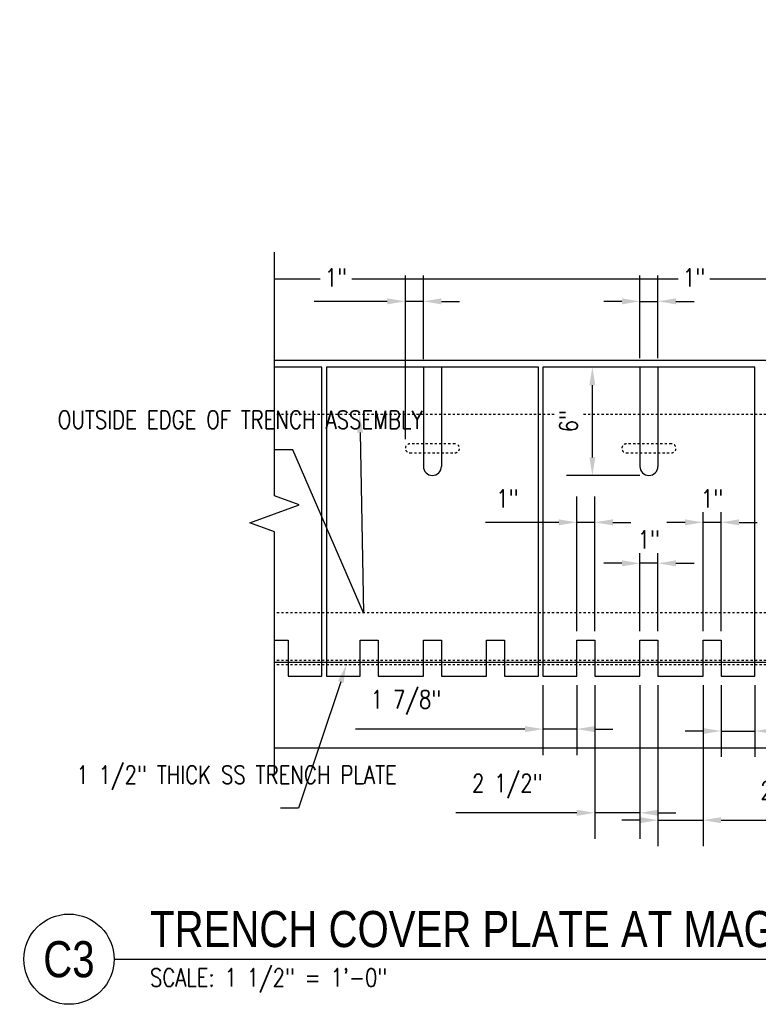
# Model space of a CAD drawing. Header units: inches. Extents: x -53 to 872, y 66 to 205.
# Tile 12 of 29: x 368 to 409, y 66 to 120. Entities that reach past the tile are written whole.
import ezdxf
from ezdxf import colors
from ezdxf.entities.mleader import LeaderData, LeaderLine
from ezdxf.enums import TextEntityAlignment as Align
from ezdxf.math import Vec2, Vec3

# ---------------------------------------------------------------- set-up
doc = ezdxf.new("R2010")
doc.units = ezdxf.units.IN
doc.header["$MEASUREMENT"] = 0
doc.linetypes.add('Dash', pattern=[0.25, 0.125, -0.125])
for name, color, linetype in [('S-ANNO-DIMS', 1, 'Continuous'), ('S-ANNO-NOTE', 2, 'Continuous'), ('S-ANNO-SYMB', 2, 'Continuous'), ('S-DETL-HDLN', 1, 'Dash'), ('S-DETL-MEDM', 3, 'Continuous'), ('S-DETL-THIN', 1, 'Continuous')]:
    doc.layers.add(name, color=color, linetype=linetype)
doc.styles.add('Annotative', font='romans.shx', dxfattribs={"width": 0.8, "height": 0.125})
doc.styles.add('Arial', font='romans.shx', dxfattribs={"width": 0.8})
doc.styles.add('TITLES', font='swiss.ttf', dxfattribs={"width": 0.8, "height": 0.25})
doc.dimstyles.new('Annotative', dxfattribs={"dimscale": 0, "dimtxt": 0.125, "dimasz": 0.125, "dimexe": 0.18, "dimexo": 0.0625, "dimgap": 0.09, "dimtad": 1, "dimdec": 3, "dimzin": 3, "dimdsep": 46, "dimlunit": 4, "dimtxsty": 'Annotative', "dimcen": 0.09, "dimclrt": 2, "dimazin": 2, "dimtfac": 1, "dimtdec": 3, "dimtmove": 0, "dimatfit": 0, "dimfxl": 1, "dimtfill": 1, "dimfrac": 2, "dimtolj": 1, "dimtzin": 0, "dimarcsym": 0})

# ---------------------------------------------------------------- blocks, each defined once
blk = doc.blocks.new('*D42')
at = {"layer": 'Defpoints', "color": 0, "transparency": 16777216}
for p in [(399.393, 100.841), (402.028, 100.841), (402.528, 94.841)]:
    blk.add_point(p, dxfattribs=at)
at = {"layer": 'S-ANNO-DIMS', "color": 0, "lineweight": -2, "transparency": 16777216}
for p, q in [((401.528, 100.841), (397.953, 100.841)), ((399.393, 95.841), (399.393, 99.841)), ((402.028, 94.841), (397.953, 94.841))]:
    blk.add_line(p, q, dxfattribs=at)
at = {"layer": 'S-ANNO-DIMS', "color": 0, "transparency": 16777216}
for points in [[(399.227, 99.841), (399.56, 99.841), (399.393, 100.841)], [(399.227, 95.841), (399.56, 95.841), (399.393, 94.841)]]:
    blk.add_solid(points, dxfattribs=at)
at = {"layer": 'S-ANNO-DIMS', "color": 2, "lineweight": -3, "transparency": 16777216, "insert": (398.078, 97.841), "char_height": 1, "attachment_point": 5, "rotation": 90, "style": 'Annotative', "bg_fill": 3, "box_fill_scale": 1.25, "bg_fill_color": 256, "bg_fill_true_color": 13158600, "bg_fill_transparency": 0}
blk.add_mtext('\\A1;6"', dxfattribs=at)
blk = doc.blocks.new('*D43')
at = {"layer": 'Defpoints', "color": 0, "transparency": 16777216}
for p in [(403.028, 104.488), (402.028, 100.841), (403.028, 100.841)]:
    blk.add_point(p, dxfattribs=at)
at = {"layer": 'S-ANNO-DIMS', "color": 0, "lineweight": -2, "transparency": 16777216}
for p, q in [((402.028, 101.341), (402.028, 105.928)), ((403.028, 101.341), (403.028, 105.928)), ((401.028, 104.488), (400.028, 104.488)), ((402.028, 104.488), (403.028, 104.488)), ((404.028, 104.488), (405.028, 104.488))]:
    blk.add_line(p, q, dxfattribs=at)
at = {"layer": 'S-ANNO-DIMS', "color": 0, "transparency": 16777216}
for points in [[(401.028, 104.655), (401.028, 104.322), (402.028, 104.488)], [(404.028, 104.655), (404.028, 104.322), (403.028, 104.488)]]:
    blk.add_solid(points, dxfattribs=at)
at = {"layer": 'S-ANNO-DIMS', "color": 2, "lineweight": -3, "transparency": 16777216, "insert": (405.028, 105.804), "char_height": 1, "attachment_point": 5, "style": 'Annotative', "bg_fill": 3, "box_fill_scale": 1.25, "bg_fill_color": 256, "bg_fill_true_color": 13158600, "bg_fill_transparency": 0}
blk.add_mtext('\\A1;1"', dxfattribs=at)
blk = doc.blocks.new('*D44')
at = {"layer": 'Defpoints', "color": 0, "transparency": 16777216}
for p in [(389.028, 104.488), (390.028, 100.793), (389.028, 96.341)]:
    blk.add_point(p, dxfattribs=at)
at = {"layer": 'S-ANNO-DIMS', "color": 0, "lineweight": -2, "transparency": 16777216}
for p, q in [((389.028, 96.841), (389.028, 105.928)), ((390.028, 101.293), (390.028, 105.928)), ((388.028, 104.488), (383.969, 104.488)), ((390.028, 104.488), (389.028, 104.488)), ((391.028, 104.488), (392.028, 104.488))]:
    blk.add_line(p, q, dxfattribs=at)
at = {"layer": 'S-ANNO-DIMS', "color": 0, "transparency": 16777216}
for points in [[(388.028, 104.655), (388.028, 104.322), (389.028, 104.488)], [(391.028, 104.655), (391.028, 104.322), (390.028, 104.488)]]:
    blk.add_solid(points, dxfattribs=at)
at = {"layer": 'S-ANNO-DIMS', "color": 2, "lineweight": -3, "transparency": 16777216, "insert": (385.184, 105.804), "char_height": 1, "attachment_point": 5, "style": 'Annotative', "bg_fill": 3, "box_fill_scale": 1.25, "bg_fill_color": 256, "bg_fill_true_color": 13158600, "bg_fill_transparency": 0}
blk.add_mtext('\\A1;1"', dxfattribs=at)
blk = doc.blocks.new('*D45')
at = {"layer": 'Defpoints', "color": 0, "transparency": 16777216}
for p in [(405.528, 92.241), (405.528, 85.716), (406.528, 85.716)]:
    blk.add_point(p, dxfattribs=at)
at = {"layer": 'S-ANNO-DIMS', "color": 0, "lineweight": -2, "transparency": 16777216}
for p, q in [((405.528, 86.216), (405.528, 93.681)), ((406.528, 86.216), (406.528, 93.681)), ((404.528, 92.241), (403.528, 92.241)), ((406.528, 92.241), (405.528, 92.241)), ((407.528, 92.241), (408.528, 92.241))]:
    blk.add_line(p, q, dxfattribs=at)
at = {"layer": 'S-ANNO-DIMS', "color": 0, "transparency": 16777216}
for points in [[(404.528, 92.408), (404.528, 92.074), (405.528, 92.241)], [(407.528, 92.408), (407.528, 92.074), (406.528, 92.241)]]:
    blk.add_solid(points, dxfattribs=at)
at = {"layer": 'S-ANNO-DIMS', "color": 2, "lineweight": -3, "transparency": 16777216, "insert": (406.028, 93.556), "char_height": 1, "attachment_point": 5, "style": 'Annotative', "bg_fill": 3, "box_fill_scale": 1.25, "bg_fill_color": 256, "bg_fill_true_color": 13158600, "bg_fill_transparency": 0}
blk.add_mtext('\\A1;1"', dxfattribs=at)
blk = doc.blocks.new('*D46')
at = {"layer": 'Defpoints', "color": 0, "transparency": 16777216}
for p in [(402.028, 89.969), (402.028, 85.716), (403.028, 85.716)]:
    blk.add_point(p, dxfattribs=at)
at = {"layer": 'S-ANNO-DIMS', "color": 0, "lineweight": -2, "transparency": 16777216}
for p, q in [((402.028, 86.216), (402.028, 91.409)), ((403.028, 86.216), (403.028, 91.409)), ((401.028, 89.969), (400.028, 89.969)), ((403.028, 89.969), (402.028, 89.969)), ((404.028, 89.969), (405.028, 89.969))]:
    blk.add_line(p, q, dxfattribs=at)
at = {"layer": 'S-ANNO-DIMS', "color": 0, "transparency": 16777216}
for points in [[(401.028, 90.136), (401.028, 89.803), (402.028, 89.969)], [(404.028, 90.136), (404.028, 89.803), (403.028, 89.969)]]:
    blk.add_solid(points, dxfattribs=at)
at = {"layer": 'S-ANNO-DIMS', "color": 2, "lineweight": -3, "transparency": 16777216, "insert": (402.528, 91.284), "char_height": 1, "attachment_point": 5, "style": 'Annotative', "bg_fill": 3, "box_fill_scale": 1.25, "bg_fill_color": 256, "bg_fill_true_color": 13158600, "bg_fill_transparency": 0}
blk.add_mtext('\\A1;1"', dxfattribs=at)
blk = doc.blocks.new('*D47')
at = {"layer": 'Defpoints', "color": 0, "transparency": 16777216}
for p in [(398.528, 92.241), (398.528, 85.716), (399.528, 85.716)]:
    blk.add_point(p, dxfattribs=at)
at = {"layer": 'S-ANNO-DIMS', "color": 0, "lineweight": -2, "transparency": 16777216}
for p, q in [((398.528, 86.216), (398.528, 93.681)), ((399.528, 86.216), (399.528, 93.681)), ((397.528, 92.241), (393.469, 92.241)), ((399.528, 92.241), (398.528, 92.241)), ((400.528, 92.241), (401.528, 92.241))]:
    blk.add_line(p, q, dxfattribs=at)
at = {"layer": 'S-ANNO-DIMS', "color": 0, "transparency": 16777216}
for points in [[(397.528, 92.408), (397.528, 92.074), (398.528, 92.241)], [(400.528, 92.408), (400.528, 92.074), (399.528, 92.241)]]:
    blk.add_solid(points, dxfattribs=at)
at = {"layer": 'S-ANNO-DIMS', "color": 2, "lineweight": -3, "transparency": 16777216, "insert": (394.684, 93.556), "char_height": 1, "attachment_point": 5, "style": 'Annotative', "bg_fill": 3, "box_fill_scale": 1.25, "bg_fill_color": 256, "bg_fill_true_color": 13158600, "bg_fill_transparency": 0}
blk.add_mtext('\\A1;1"', dxfattribs=at)
blk = doc.blocks.new('*D48')
at = {"layer": 'Defpoints', "color": 0, "transparency": 16777216}
for p in [(406.528, 83.716), (408.403, 83.716), (406.528, 80.676)]:
    blk.add_point(p, dxfattribs=at)
at = {"layer": 'S-ANNO-DIMS', "color": 0, "lineweight": -2, "transparency": 16777216}
for p, q in [((406.528, 83.216), (406.528, 79.236)), ((408.403, 83.216), (408.403, 79.236)), ((405.528, 80.676), (404.528, 80.676)), ((406.528, 80.676), (408.403, 80.676)), ((409.403, 80.676), (415.995, 80.676))]:
    blk.add_line(p, q, dxfattribs=at)
at = {"layer": 'S-ANNO-DIMS', "color": 0, "transparency": 16777216}
for points in [[(405.528, 80.843), (405.528, 80.51), (406.528, 80.676)], [(409.403, 80.843), (409.403, 80.51), (408.403, 80.676)]]:
    blk.add_solid(points, dxfattribs=at)
at = {"layer": 'S-ANNO-DIMS', "color": 2, "lineweight": -3, "transparency": 16777216, "insert": (413.199, 82.158), "char_height": 1, "attachment_point": 5, "style": 'Annotative', "bg_fill": 3, "box_fill_scale": 1.25, "bg_fill_color": 256, "bg_fill_true_color": 13158600, "bg_fill_transparency": 0}
blk.add_mtext('\\A1;1 7/8"', dxfattribs=at)
blk = doc.blocks.new('*D49')
at = {"layer": 'Defpoints', "color": 0, "transparency": 16777216}
for p in [(403.028, 83.716), (405.528, 83.716), (403.028, 75.734)]:
    blk.add_point(p, dxfattribs=at)
at = {"layer": 'S-ANNO-DIMS', "color": 0, "lineweight": -2, "transparency": 16777216}
for p, q in [((403.028, 83.216), (403.028, 74.294)), ((405.528, 83.216), (405.528, 74.294)), ((402.028, 75.734), (401.028, 75.734)), ((403.028, 75.734), (405.528, 75.734)), ((406.528, 75.734), (413.516, 75.734))]:
    blk.add_line(p, q, dxfattribs=at)
at = {"layer": 'S-ANNO-DIMS', "color": 0, "transparency": 16777216}
for points in [[(402.028, 75.901), (402.028, 75.568), (403.028, 75.734)], [(406.528, 75.901), (406.528, 75.568), (405.528, 75.734)]]:
    blk.add_solid(points, dxfattribs=at)
at = {"layer": 'S-ANNO-DIMS', "color": 2, "lineweight": -3, "transparency": 16777216, "insert": (410.663, 77.216), "char_height": 1, "attachment_point": 5, "style": 'Annotative', "bg_fill": 3, "box_fill_scale": 1.25, "bg_fill_color": 256, "bg_fill_true_color": 13158600, "bg_fill_transparency": 0}
blk.add_mtext('\\A1;2 1/2"', dxfattribs=at)
blk = doc.blocks.new('*D50')
at = {"layer": 'Defpoints', "color": 0, "transparency": 16777216}
for p in [(399.528, 83.716), (402.028, 83.716), (399.528, 76.144)]:
    blk.add_point(p, dxfattribs=at)
at = {"layer": 'S-ANNO-DIMS', "color": 0, "lineweight": -2, "transparency": 16777216}
for p, q in [((399.528, 83.216), (399.528, 74.704)), ((402.028, 83.216), (402.028, 74.704)), ((398.528, 76.144), (391.821, 76.144)), ((402.028, 76.144), (399.528, 76.144)), ((403.028, 76.144), (404.028, 76.144))]:
    blk.add_line(p, q, dxfattribs=at)
at = {"layer": 'S-ANNO-DIMS', "color": 0, "transparency": 16777216}
for points in [[(398.528, 76.31), (398.528, 75.977), (399.528, 76.144)], [(403.028, 76.31), (403.028, 75.977), (402.028, 76.144)]]:
    blk.add_solid(points, dxfattribs=at)
at = {"layer": 'S-ANNO-DIMS', "color": 2, "lineweight": -3, "transparency": 16777216, "insert": (394.674, 77.625), "char_height": 1, "attachment_point": 5, "style": 'Annotative', "bg_fill": 3, "box_fill_scale": 1.25, "bg_fill_color": 256, "bg_fill_true_color": 13158600, "bg_fill_transparency": 0}
blk.add_mtext('\\A1;2 1/2"', dxfattribs=at)
blk = doc.blocks.new('*D51')
at = {"layer": 'Defpoints', "color": 0, "transparency": 16777216}
for p in [(396.653, 83.716), (398.528, 83.716), (396.653, 80.781)]:
    blk.add_point(p, dxfattribs=at)
at = {"layer": 'S-ANNO-DIMS', "color": 0, "lineweight": -2, "transparency": 16777216}
for p, q in [((396.653, 83.216), (396.653, 79.341)), ((398.528, 83.216), (398.528, 79.341)), ((395.653, 80.781), (386.264, 80.781)), ((398.528, 80.781), (396.653, 80.781)), ((399.528, 80.781), (400.528, 80.781))]:
    blk.add_line(p, q, dxfattribs=at)
at = {"layer": 'S-ANNO-DIMS', "color": 0, "transparency": 16777216}
for points in [[(395.653, 80.947), (395.653, 80.614), (396.653, 80.781)], [(399.528, 80.947), (399.528, 80.614), (398.528, 80.781)]]:
    blk.add_solid(points, dxfattribs=at)
at = {"layer": 'S-ANNO-DIMS', "color": 2, "lineweight": -3, "transparency": 16777216, "insert": (389.06, 82.263), "char_height": 1, "attachment_point": 5, "style": 'Annotative', "bg_fill": 3, "box_fill_scale": 1.25, "bg_fill_color": 256, "bg_fill_true_color": 13158600, "bg_fill_transparency": 0}
blk.add_mtext('\\A1;1 7/8"', dxfattribs=at)
blk = doc.blocks.new('*U55')
at = {"linetype": 'Continuous', "lineweight": -3}
blk.add_line((1.125, 0.625), (13.152, 0.625), dxfattribs=at)
at = {"lineweight": -3}
blk.add_circle((0.8125, 0.625), 0.3125, dxfattribs=at)
at = {"lineweight": -3, "style": 'Arial'}
blk.add_attdef('DRAWING_AREA_TITLE', text='', height=0.1875, dxfattribs=at).set_placement((1.3743, 0.6339), align=Align.BOTTOM_LEFT)
blk.add_attdef('X#', text='', height=0.1875, dxfattribs=at).set_placement((0.8125, 0.625), align=Align.MIDDLE_CENTER)
blk.add_attdef('SCALE:', text='', height=0.0938, dxfattribs=at).set_placement((1.3743, 0.5606), align=Align.TOP_LEFT)

msp = doc.modelspace()

# ---------------------------------------------------------------- linework, layer by layer
at = {"layer": 'S-DETL-HDLN', "lineweight": -3}
for p, q in [((423.2788, 98.2162), (381.7768, 98.2162)), ((391.7778, 96.5912), (389.2778, 96.5912)), ((403.7778, 96.5912), (401.2778, 96.5912)), ((389.2778, 96.0912), (391.7778, 96.0912)), ((401.2778, 96.0912), (403.7778, 96.0912)), ((423.2788, 87.2162), (381.7768, 87.2162)), ((423.2788, 84.5912), (381.7768, 84.5912)), ((423.2788, 84.3412), (381.7768, 84.3412))]:
    msp.add_line(p, q, dxfattribs=at)
for centre, start, end in [((389.2778, 96.3412), 90, 270), ((391.7778, 96.3412), 270, 90), ((401.2778, 96.3412), 90, 270), ((403.7778, 96.3412), 270, 90)]:
    msp.add_arc(centre, 0.25, start, end, dxfattribs=at)
at = {"layer": 'S-DETL-MEDM', "lineweight": -3}
for p, q in [((412.2738, 105.7162), (381.7768, 105.7162)), ((423.2788, 101.2162), (381.7768, 101.2162)), ((423.2788, 84.4662), (381.7768, 84.4662)), ((423.2788, 79.7162), (381.7768, 79.7162))]:
    msp.add_line(p, q, dxfattribs=at)
msp.add_lwpolyline([(381.7768, 78.2162), (381.7768, 91.7162), (380.403, 92.2162), (383.1505, 93.2162), (381.7768, 93.7162), (381.7768, 107.2162)], dxfattribs=at)
at = {"layer": 'S-DETL-THIN', "lineweight": -3}
for p, q in [((384.4028, 100.8412), (381.7768, 100.8412)), ((384.4028, 83.7162), (384.4028, 100.8412)), ((396.4028, 100.8412), (384.6528, 100.8412)), ((384.6528, 100.8412), (384.6528, 83.7162)), ((390.0278, 100.8412), (390.0278, 95.3412)), ((391.0278, 100.8412), (391.0278, 95.3412)), ((396.4028, 83.7162), (396.4028, 100.8412)), ((408.4028, 100.8412), (396.6528, 100.8412)), ((396.6528, 100.8412), (396.6528, 83.7162)), ((402.0278, 100.8412), (402.0278, 95.3412)), ((403.0278, 100.8412), (403.0278, 95.3412)), ((408.4028, 83.7162), (408.4028, 100.8412)), ((381.7768, 85.7162), (382.5278, 85.7162)), ((382.5278, 85.7162), (382.5278, 83.7162)), ((386.5278, 83.7162), (386.5278, 85.7162)), ((386.5278, 85.7162), (387.5278, 85.7162)), ((387.5278, 85.7162), (387.5278, 83.7162)), ((390.0278, 83.7162), (390.0278, 85.7162)), ((390.0278, 85.7162), (391.0278, 85.7162)), ((391.0278, 85.7162), (391.0278, 83.7162)), ((393.5278, 83.7162), (393.5278, 85.7162)), ((393.5278, 85.7162), (394.5278, 85.7162)), ((394.5278, 85.7162), (394.5278, 83.7162)), ((398.5278, 83.7162), (398.5278, 85.7162)), ((398.5278, 85.7162), (399.5278, 85.7162)), ((399.5278, 85.7162), (399.5278, 83.7162)), ((402.0278, 83.7162), (402.0278, 85.7162)), ((402.0278, 85.7162), (403.0278, 85.7162)), ((403.0278, 85.7162), (403.0278, 83.7162)), ((405.5278, 83.7162), (405.5278, 85.7162)), ((405.5278, 85.7162), (406.5278, 85.7162)), ((406.5278, 85.7162), (406.5278, 83.7162)), ((382.5278, 83.7162), (384.4028, 83.7162)), ((384.6528, 83.7162), (386.5278, 83.7162)), ((387.5278, 83.7162), (390.0278, 83.7162)), ((391.0278, 83.7162), (393.5278, 83.7162)), ((394.5278, 83.7162), (396.4028, 83.7162)), ((396.6528, 83.7162), (398.5278, 83.7162)), ((399.5278, 83.7162), (402.0278, 83.7162)), ((403.0278, 83.7162), (405.5278, 83.7162)), ((406.5278, 83.7162), (408.4028, 83.7162))]:
    msp.add_line(p, q, dxfattribs=at)
for centre in [(390.5278, 95.3412), (402.5278, 95.3412)]:
    msp.add_arc(centre, 0.5, 180, 0, dxfattribs=at)

# ---------------------------------------------------------------- block references
at = {"layer": 'S-ANNO-SYMB', "lineweight": -3}
ref = msp.add_blockref('*U55', (363.8816, 63.0294), dxfattribs=dict(at, xscale=8, yscale=8, zscale=8))
ref.add_attrib('SCALE:', 'SCALE: 1 1/2" = 1\'-0"', dxfattribs={"layer": '0', "lineweight": -3, "height": 1, "style": 'Annotative', "width": 0.796875}).set_placement((374.876, 67.5141), align=Align.TOP_LEFT)
ref.add_attrib('DRAWING_AREA_TITLE', 'TRENCH COVER PLATE AT MAGAZINE DOOR', dxfattribs={"layer": '0', "lineweight": -3, "height": 2, "style": 'TITLES', "width": 0.796875}).set_placement((374.876, 68.1006), align=Align.BOTTOM_LEFT)
ref.add_attrib('X#', 'C3', dxfattribs={"layer": '0', "lineweight": -3, "height": 2, "style": 'TITLES', "width": 0.796875}).set_placement((370.3816, 68.0294), align=Align.MIDDLE_CENTER)

# ---------------------------------------------------------------- leaders
at = {"layer": 'S-ANNO-NOTE', "lineweight": -3}
ml = msp.add_multileader_mtext('Standard', dxfattribs=at)
ml.set_content('NEOPRENE WEATHER STRIP (CONT) FASTEN W/FLAT HEAD SOCKET CAP SCREWS @ 6" OC, TYP 2" ', color=256, style='Annotative')
ml.set_leader_properties(color=1, linetype='ByLayer', lineweight=-1)
ml.build(insert=Vec2(0, 0))
ml.multileader.update_dxf_attribs({"text_right_attachment_type": 3, "dogleg_length": 0.125, "arrow_head_size": 1, "scale": 8})
ctx = ml.context
ctx.base_point, ctx.scale, ctx.char_height, ctx.arrow_head_size, ctx.landing_gap_size, ctx.plane_origin = Vec3(276.1727, 119.3868), 8, 1, 1, 0.72, Vec3(298.2537, 111.0401)
ctx.right_attachment = 3
notes = []
notes.append((ctx, [(0, (1, 1, 0), (275.1727, 119.3868), (1, 0), 1, [(0, [(272.7972, 109.3442)], 0, [])])]))
ctx.mtext.insert, ctx.mtext.width, ctx.mtext.flow_direction = Vec3(276.8927, 119.9821), 35.455558, 5
ml = msp.add_multileader_mtext('Standard', dxfattribs=at)
ml.set_content('\\A1;1 1/8" THICK SS SPACER PLATE EACH SIDE', color=256, style='Annotative')
ml.set_leader_properties(color=1, linetype='ByLayer', lineweight=-1)
ml.build(insert=Vec2(0, 0))
ml.multileader.update_dxf_attribs({"text_right_attachment_type": 3, "dogleg_length": 0.125, "arrow_head_size": 1, "scale": 8})
ctx = ml.context
ctx.base_point, ctx.scale, ctx.char_height, ctx.arrow_head_size, ctx.landing_gap_size, ctx.plane_origin = Vec3(238.5902, 113.5485), 8, 1, 1, 0.72, Vec3(251.4207, 129.9625)
ctx.right_attachment = 3
notes.append((ctx, [(0, (1, 1, 0), (256.9921, 111.6913), (-1, 0), 1, [(0, [(257.1916, 107.7985)], 0, [])])]))
ctx.mtext.insert, ctx.mtext.width, ctx.mtext.flow_direction = Vec3(239.3102, 114.0485), 16.280251, 5
ml = msp.add_multileader_mtext('Standard', dxfattribs=at)
ml.set_content('\\pxt3.2,6.4,9.6,12.8,16,19.2,22.4,25.6,28.8,32,35.2,38.4,41.6,44.8,48,51.2,54.4,57.6,60.8,64,67.2,70.4,73.6,76.8,80,83.2,86.4,89.6,92.8,96,99.2,102.4;{\\C256;CONC RETAINING WALL}', color=256, style='Annotative')
ml.set_leader_properties(color=1, linetype='ByLayer', lineweight=-1)
ml.build(insert=Vec2(0, 0))
ml.multileader.update_dxf_attribs({"text_right_attachment_type": 3, "dogleg_length": 0.125, "arrow_head_size": 1, "scale": 8})
ctx = ml.context
ctx.base_point, ctx.scale, ctx.char_height, ctx.arrow_head_size, ctx.landing_gap_size, ctx.plane_origin = Vec3(287.8832, 113.5345), 8, 1, 1, 0.72, Vec3(304.6727, 103.6892)
ctx.right_attachment = 3
notes.append((ctx, [(0, (1, 1, 0), (286.8832, 113.5345), (1, 0), 1, [(0, [(285.8072, 111.7856)], 0, [])])]))
ctx.mtext.insert, ctx.mtext.width, ctx.mtext.flow_direction = Vec3(288.6032, 114.0345), 19.951663, 5
ml = msp.add_multileader_mtext('Standard', dxfattribs=at)
ml.set_content('\\pxt3.2,6.4,9.6,12.8,16,19.2,22.4,25.6,28.8,32,35.2,38.4,41.6,44.8,48,51.2,54.4,57.6,60.8,64,67.2,70.4,73.6,76.8,80,83.2,86.4,89.6,92.8,96,99.2,102.4;{\\C256;SEE D1/S-504 FOR TRENCH ASSEMBLY AND WELDMENT}', color=256, style='Annotative')
ml.set_leader_properties(color=1, linetype='ByLayer', lineweight=-1)
ml.build(insert=Vec2(0, 0))
ml.multileader.update_dxf_attribs({"text_right_attachment_type": 3, "dogleg_length": 0.125, "arrow_head_size": 1, "scale": 8})
ctx = ml.context
ctx.base_point, ctx.scale, ctx.char_height, ctx.arrow_head_size, ctx.landing_gap_size, ctx.plane_origin = Vec3(288.4088, 107.7808), 8, 1, 1, 0.72, Vec3(310.4899, 94.8944)
ctx.right_attachment = 3
notes.append((ctx, [(0, (1, 1, 0), (287.4088, 107.7808), (1, 0), 1, [(0, [(275.573, 104.2109)], 0, [])])]))
ctx.mtext.insert, ctx.mtext.width, ctx.mtext.flow_direction = Vec3(289.1288, 108.2808), 19.951663, 5
ml = msp.add_multileader_mtext('Standard', dxfattribs=at)
ml.set_content('\\pxt3.2,6.4,9.6,12.8,16,19.2,22.4,25.6,28.8,32,35.2,38.4,41.6,44.8,48,51.2,54.4,57.6,60.8,64,67.2,70.4,73.6,76.8,80,83.2,86.4,89.6,92.8,96,99.2,102.4;{\\C256;CHANNEL AT BOT OF DOOR}', color=256, style='Annotative')
ml.set_leader_properties(color=1, linetype='ByLayer', lineweight=-1)
ml.build(insert=Vec2(0, 0))
ml.multileader.update_dxf_attribs({"text_right_attachment_type": 3, "dogleg_length": 0.125, "arrow_head_size": 1, "scale": 8})
ctx = ml.context
ctx.base_point, ctx.scale, ctx.char_height, ctx.arrow_head_size, ctx.landing_gap_size, ctx.plane_origin = Vec3(287.8832, 103.4932), 8, 1, 1, 0.72, Vec3(310.6046, 90.6403)
ctx.right_attachment = 3
notes.append((ctx, [(0, (1, 1, 0), (286.8832, 103.4932), (1, 0), 1, [(0, [(271.8072, 102.4055)], 0, [])])]))
ctx.mtext.insert, ctx.mtext.width, ctx.mtext.flow_direction = Vec3(288.6032, 103.9932), 19.951663, 5
ml = msp.add_multileader_mtext('Standard', dxfattribs=at)
ml.set_content('\\pxt3.2,6.4,9.6,12.8,16,19.2,22.4,25.6,28.8,32,35.2,38.4,41.6,44.8,48,51.2,54.4,57.6,60.8,64,67.2,70.4,73.6,76.8,80,83.2,86.4,89.6,92.8,96,99.2,102.4;{\\C256;ASCE 60# RAIL}', color=256, style='Annotative')
ml.set_leader_properties(color=1, linetype='ByLayer', lineweight=-1)
ml.build(insert=Vec2(0, 0))
ml.multileader.update_dxf_attribs({"text_right_attachment_type": 3, "dogleg_length": 0.125, "arrow_head_size": 1, "scale": 8})
ctx = ml.context
ctx.base_point, ctx.scale, ctx.char_height, ctx.arrow_head_size, ctx.landing_gap_size, ctx.plane_origin = Vec3(288.4088, 100.6719), 8, 1, 1, 0.72, Vec3(311.9508, 86.1337)
ctx.right_attachment = 3
notes.append((ctx, [(0, (1, 1, 0), (287.4088, 100.6719), (1, 0), 1, [(0, [(268.5572, 97.5991)], 0, [])])]))
ctx.mtext.insert, ctx.mtext.width, ctx.mtext.flow_direction = Vec3(289.1288, 101.3386), 10.090878, 5
ml = msp.add_multileader_mtext('Standard', dxfattribs=at)
ml.set_content('\\A1;1/2" STL SOLE PL, CENTERED IN TRENCH SEE S-402 FOR REQUIRED SPACING', color=256, style='Annotative')
ml.set_leader_properties(color=1, linetype='ByLayer', lineweight=-1)
ml.build(insert=Vec2(0, 0))
ml.multileader.update_dxf_attribs({"text_right_attachment_type": 3, "dogleg_length": 0.125, "arrow_head_size": 1, "scale": 8})
ctx = ml.context
ctx.base_point, ctx.scale, ctx.char_height, ctx.arrow_head_size, ctx.landing_gap_size, ctx.plane_origin = Vec3(239.4283, 86.4902), 8, 1, 1, 0.72, Vec3(263.8011, 95.9234)
ctx.right_attachment = 3
notes.append((ctx, [(0, (1, 1, 0), (260.4588, 82.9663), (-1, 0), 1, [(0, [(263.8011, 95.9234)], 0, [])])]))
ctx.mtext.insert, ctx.mtext.width, ctx.mtext.flow_direction = Vec3(240.1483, 87.0378), 20.521549, 5
ml = msp.add_multileader_mtext('Standard', dxfattribs=at)
ml.set_content('1/2" ∅ POST INSTALLED\\PANCHOR BOLT W/ 4" \\PEMBED, EPOXIED INTO\\PCONC (TYP OF FOUR)', color=256, style='Annotative')
ml.set_leader_properties(color=1, linetype='ByLayer', lineweight=-1)
ml.build(insert=Vec2(0, 0))
ml.multileader.update_dxf_attribs({"text_right_attachment_type": 3, "dogleg_length": 0.125, "arrow_head_size": 1, "scale": 8})
ctx = ml.context
ctx.base_point, ctx.scale, ctx.char_height, ctx.arrow_head_size, ctx.landing_gap_size, ctx.plane_origin = Vec3(287.8832, 90.3654), 8, 1, 1, 0.72, Vec3(312.3455, 78.476)
ctx.right_attachment = 3
notes.append((ctx, [(0, (1, 1, 0), (286.8832, 90.3654), (1, 0), 1, [(0, [(271.5572, 94.122)], 0, [])])]))
ctx.mtext.insert, ctx.mtext.width, ctx.mtext.flow_direction = Vec3(288.6032, 91.0321), 19.951663, 5
for ctx, leaders in notes:
    for number, flags, end, landing, length, lines in leaders:
        leader = LeaderData()
        leader.index, (leader.has_last_leader_line, leader.has_dogleg_vector, leader.attachment_direction) = number, flags
        leader.last_leader_point, leader.dogleg_vector, leader.dogleg_length = Vec3(end), Vec3(landing), length
        for number, points, colour, breaks in lines:
            line = LeaderLine()
            line.index, line.vertices, line.color, line.breaks = number, Vec3.list(points), colors.encode_raw_color(colour), breaks
            leader.lines.append(line)
        ctx.leaders.append(leader)

# ---------------------------------------------------------------- next in the draw order: dimensions: what is measured, and where the dimension line sits
at = {"layer": 'S-ANNO-DIMS', "lineweight": -3}
for base, p1, p2, picture, middle in [((389.0278, 104.4884), (390.0278, 100.7927), (389.0278, 96.3412), '*D44', (385.184, 104.4884)), ((405.5278, 92.2411), (406.5278, 85.7162), (405.5278, 85.7162), '*D45', (406.0278, 92.2411)), ((406.5278, 80.6762), (408.4028, 83.7162), (406.5278, 83.7162), '*D48', (413.199, 80.6762))]:
    dim = msp.add_linear_dim(base=base, p1=p1, p2=p2, dimstyle='Annotative', override={"dimpost": '\\X'}, dxfattribs=at)
    dim.commit()
    dim.dimension.update_dxf_attribs({"geometry": picture, "text_midpoint": middle, "dimtype": 160})
dim = msp.add_linear_dim(base=(399.3933, 100.8412), p1=(402.5278, 94.8412), p2=(402.0278, 100.8412), angle=90, dimstyle='Annotative', override={"dimpost": '\\X'}, dxfattribs=at)
dim.commit()
dim.dimension.update_dxf_attribs({"geometry": '*D42', "text_midpoint": (398.0781, 97.8412)})

# ---------------------------------------------------------------- next in the draw order: dimensions: what is measured, and where the dimension line sits
for base, p1, p2, picture, middle in [((403.0278, 104.4884), (402.0278, 100.8412), (403.0278, 100.8412), '*D43', (405.0278, 104.4884)), ((402.0278, 89.9692), (403.0278, 85.7162), (402.0278, 85.7162), '*D46', (402.5278, 89.9692)), ((403.0278, 75.7343), (405.5278, 83.7162), (403.0278, 83.7162), '*D49', (410.6628, 75.7343))]:
    dim = msp.add_linear_dim(base=base, p1=p1, p2=p2, dimstyle='Annotative', override={"dimpost": '\\X'}, dxfattribs=at)
    dim.commit()
    dim.dimension.update_dxf_attribs({"geometry": picture, "text_midpoint": middle, "dimtype": 160})

# ---------------------------------------------------------------- next in the draw order: dimensions: what is measured, and where the dimension line sits
dim = msp.add_linear_dim(base=(398.5278, 92.2411), p1=(399.5278, 85.7162), p2=(398.5278, 85.7162), dimstyle='Annotative', override={"dimpost": '\\X'}, dxfattribs=at)
dim.commit()
dim.dimension.update_dxf_attribs({"geometry": '*D47', "text_midpoint": (394.684, 92.2411), "dimtype": 160})
dim = msp.add_linear_dim(base=(399.5278, 76.1435), p1=(402.0278, 83.7162), p2=(399.5278, 83.7162), dimstyle='Annotative', override={"dimpost": '\\X'}, dxfattribs=at)
dim.commit()
dim.dimension.update_dxf_attribs({"geometry": '*D50', "text_midpoint": (394.6745, 77.6255)})

# ---------------------------------------------------------------- next in the draw order: dimensions: what is measured, and where the dimension line sits
dim = msp.add_linear_dim(base=(396.6528, 80.7807), p1=(398.5278, 83.7162), p2=(396.6528, 83.7162), dimstyle='Annotative', override={"dimpost": '\\X'}, dxfattribs=at)
dim.commit()
dim.dimension.update_dxf_attribs({"geometry": '*D51', "text_midpoint": (389.0604, 80.7807), "dimtype": 160})

# ---------------------------------------------------------------- next in the draw order: leaders
at = {"layer": 'S-ANNO-NOTE', "lineweight": -3}
ml = msp.add_multileader_mtext('Standard', dxfattribs=at)
ml.set_content('\\A1;OUTSIDE EDGE OF TRENCH ASSEMBLY', color=256, style='Annotative')
ml.set_leader_properties(color=1, linetype='ByLayer', lineweight=-1)
ml.build(insert=Vec2(0, 0))
ml.multileader.update_dxf_attribs({"text_right_attachment_type": 3, "dogleg_length": 0.125, "arrow_head_size": 1, "scale": 8})
ctx = ml.context
ctx.base_point, ctx.scale, ctx.char_height, ctx.arrow_head_size, ctx.landing_gap_size, ctx.plane_origin = Vec3(369.0416, 97.9249), 8, 1, 1, 0.72, Vec3(392.5627, 102.941)
ctx.right_attachment = 3
notes = []
notes.append((ctx, [(0, (1, 1, 0), (382.7959, 96.2582), (-1, 0), 1, [(1, [(386.4969, 98.2162), (386.7002, 87.2162)], 0, [])])]))
ctx.mtext.insert, ctx.mtext.width, ctx.mtext.flow_direction = Vec3(369.7616, 98.4249), 11.837983, 5
for ctx, leaders in notes:
    for number, flags, end, landing, length, lines in leaders:
        leader = LeaderData()
        leader.index, (leader.has_last_leader_line, leader.has_dogleg_vector, leader.attachment_direction) = number, flags
        leader.last_leader_point, leader.dogleg_vector, leader.dogleg_length = Vec3(end), Vec3(landing), length
        for number, points, colour, breaks in lines:
            line = LeaderLine()
            line.index, line.vertices, line.color, line.breaks = number, Vec3.list(points), colors.encode_raw_color(colour), breaks
            leader.lines.append(line)
        ctx.leaders.append(leader)

# ---------------------------------------------------------------- next in the draw order: leaders
ml = msp.add_multileader_mtext('Standard', dxfattribs=at)
ml.set_content('\\A1;1 1/2" THICK SS TRENCH PLATE', color=256, style='Annotative')
ml.set_leader_properties(color=1, linetype='ByLayer', lineweight=-1)
ml.build(insert=Vec2(0, 0))
ml.multileader.update_dxf_attribs({"text_right_attachment_type": 3, "dogleg_length": 0.125, "arrow_head_size": 1, "scale": 8})
ctx = ml.context
ctx.base_point, ctx.scale, ctx.char_height, ctx.arrow_head_size, ctx.landing_gap_size, ctx.plane_origin = Vec3(370.0702, 78.2484), 8, 1, 1, 0.72, Vec3(411.9159, 80.4174)
ctx.right_attachment = 3
notes = []
notes.append((ctx, [(0, (1, 1, 0), (383.1007, 76.3912), (-1, 0), 1, [(0, [(385.7616, 84.3412)], 0, [])])]))
ctx.mtext.insert, ctx.mtext.width, ctx.mtext.flow_direction = Vec3(370.7902, 78.7484), 13.571258, 5
for ctx, leaders in notes:
    for number, flags, end, landing, length, lines in leaders:
        leader = LeaderData()
        leader.index, (leader.has_last_leader_line, leader.has_dogleg_vector, leader.attachment_direction) = number, flags
        leader.last_leader_point, leader.dogleg_vector, leader.dogleg_length = Vec3(end), Vec3(landing), length
        for number, points, colour, breaks in lines:
            line = LeaderLine()
            line.index, line.vertices, line.color, line.breaks = number, Vec3.list(points), colors.encode_raw_color(colour), breaks
            leader.lines.append(line)
        ctx.leaders.append(leader)

doc.saveas('drawing.dxf')
